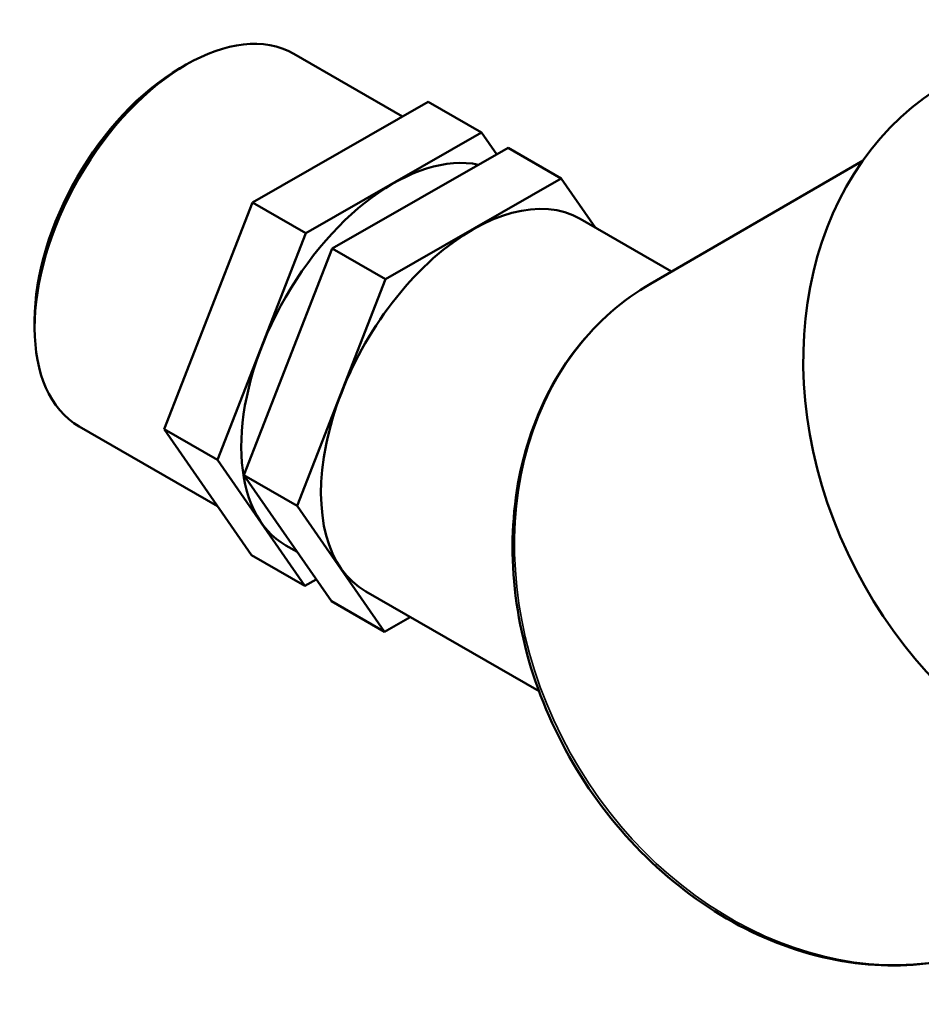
# Model space of a CAD drawing. Header units: millimetres. Extents: x 0 to 1075, y -415 to 829.
# Tile 8 of 10: x 828 to 916, y 687 to 783. Entities that reach past the tile are written whole.
import ezdxf

# ---------------------------------------------------------------- set-up
doc = ezdxf.new("R2010")
doc.units = ezdxf.units.MM
doc.layers.add('Visible (ANSI)', color=7, linetype='Continuous', lineweight=50)
doc.layers.add('Visible Narrow (ANSI)', color=7, linetype='Continuous', lineweight=35)

msp = doc.modelspace()

# ---------------------------------------------------------------- linework, layer by layer
at = {"layer": 'Visible (ANSI)'}
for p, q in [((854.521, 779.382), (865.134, 773.271)), ((843.416, 777.979), (844.007, 778.321)), ((867.643, 774.707), (850.497, 764.89)), ((867.643, 774.707), (872.829, 771.721)), ((855.682, 761.904), (872.829, 771.721)), ((872.829, 771.721), (874.308, 769.591)), ((875.421, 770.228), (858.275, 760.41)), ((880.607, 767.242), (875.421, 770.228)), ((889.324, 756.982), (910.038, 769.003)), ((880.607, 767.242), (863.46, 757.424)), ((883.942, 762.44), (880.607, 767.242)), ((850.497, 764.89), (841.881, 742.788)), ((850.497, 764.89), (855.682, 761.904)), ((882.449, 763.3), (891.363, 758.166)), ((847.067, 739.802), (855.682, 761.904)), ((858.275, 760.41), (849.66, 738.309)), ((863.46, 757.424), (858.275, 760.41)), ((863.46, 757.424), (854.845, 735.323)), ((829.247, 753.373), (829.247, 752.69)), ((833.607, 743.064), (847.077, 735.306)), ((841.881, 742.788), (847.067, 739.802)), ((841.881, 742.788), (850.412, 730.504)), ((855.598, 727.518), (847.067, 739.802)), ((854.845, 735.323), (849.66, 738.309)), ((849.66, 738.309), (858.191, 726.025)), ((854.845, 735.323), (863.376, 723.039)), ((853.756, 731.46), (854.856, 730.827)), ((850.412, 730.504), (855.598, 727.518)), ((856.711, 728.156), (855.598, 727.518)), ((861.534, 726.981), (878.44, 717.246)), ((863.376, 723.039), (858.191, 726.025)), ((863.376, 723.039), (865.885, 724.476))]:
    msp.add_line(p, q, dxfattribs=at)
for centre, major_axis, ratio, start_param, end_param in [((844.064, 761.223), (-10.457, -18.159), 0.578093, 3.141593, 6.283185), ((843.471, 761.564), (-10.039, -17.433), 0.578093, 3.928925, 5.495853), ((937.881, 743.019), (-19.515, 33.628), 0.815969, 0, 2.839706), ((864.213, 749.62), (10.457, 18.159), 0.578093, 0.185971, 3.141593), ((871.991, 745.141), (10.457, 18.159), 0.578093, 0, 3.141593)]:
    msp.add_ellipse(centre, major_axis=major_axis, ratio=ratio, start_param=start_param, end_param=end_param, dxfattribs=at)
msp.add_open_spline([(889.324, 756.982), (886.579, 755.389), (884.144, 753.264), (880.13, 748.159), (878.557, 745.176), (876.42, 738.636), (875.869, 735.074), (875.85, 727.732), (876.391, 723.952), (878.513, 716.566), (880.096, 712.961), (884.146, 706.295), (886.612, 703.234), (892.181, 697.972), (895.283, 695.77), (901.807, 692.457), (905.228, 691.343), (912.029, 690.329), (915.409, 690.42), (919.789, 691.367), (920.947, 691.704), (922.071, 692.121)], degree=3, knots=[4.715118, 4.715118, 4.715118, 4.715118, 5.029019, 5.029019, 5.345048, 5.345048, 5.664914, 5.664914, 5.98726, 5.98726, 6.310544, 6.310544, 6.634015, 6.634015, 6.957221, 6.957221, 7.279299, 7.279299, 7.59858, 7.59858, 7.716667, 7.716667, 7.716667, 7.716667], dxfattribs=at)
at = {"layer": 'Visible Narrow (ANSI)'}
msp.add_ellipse((907.619, 725.456), major_axis=(18.295, -31.526), ratio=0.815969, start_param=3.141593, end_param=6.140229, dxfattribs=at)

doc.saveas('drawing.dxf')
